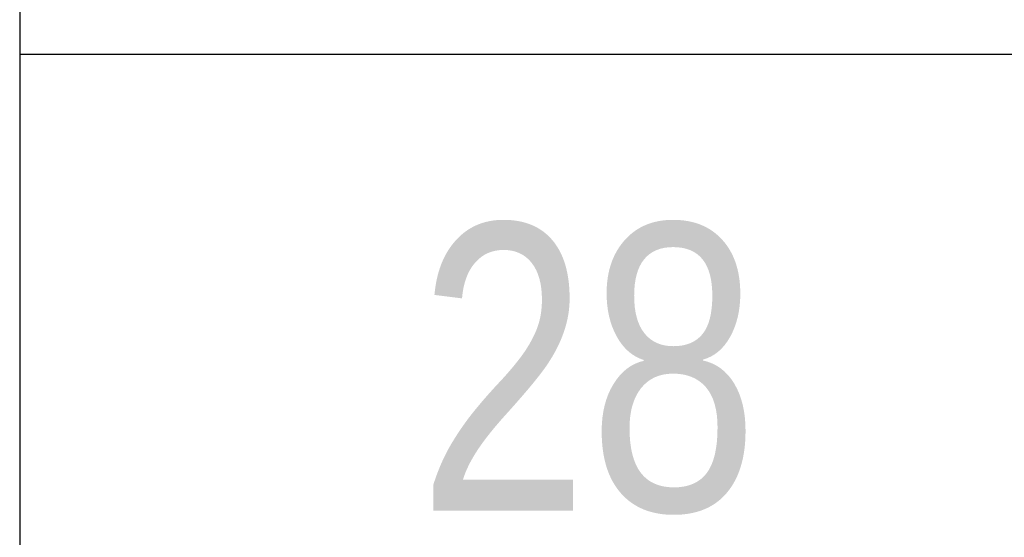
# Model space of a CAD drawing. Header units: inches. Extents: x -1 to 3961, y -1 to 2730.
# Tile 19 of 159: x 54 to 136, y 888 to 931. Entities that reach past the tile are written whole.
import ezdxf

# ---------------------------------------------------------------- set-up
doc = ezdxf.new("R2010")
doc.units = ezdxf.units.IN
doc.header["$LTSCALE"] = 20
doc.header["$MEASUREMENT"] = 0
doc.styles.add('ROMANS', font='ROMANS', dxfattribs={"width": 0.8})

# ---------------------------------------------------------------- blocks, each defined once
blk = doc.blocks.new('*T85')
at = {"color": 0, "linetype": 'ByBlock', "lineweight": -2, "transparency": 16777216}
for p, q in [((0, 0), (1174.768, 0)), ((0, 0), (0, -2013.182)), ((94.241, 0), (94.241, -2013.182)), ((179.741, 0), (179.741, -2013.182)), ((265.241, 0), (265.241, -2013.182)), ((350.741, 0), (350.741, -2013.182)), ((437.202, 0), (437.202, -2013.182)), ((521.741, 0), (521.741, -2013.182)), ((632.274, 0), (632.274, -2013.182)), ((716.813, 0), (716.813, -2013.182)), ((801.351, 0), (801.351, -2013.182)), ((885.89, 0), (885.89, -2013.182)), ((994.726, 0), (994.726, -2013.182)), ((1174.768, 0), (1174.768, -2013.182)), ((0, -80), (1174.768, -80)), ((0, -132.182), (1174.768, -132.182)), ((0, -184.568), (1174.768, -184.568)), ((0, -236.818), (1174.768, -236.818)), ((0, -289.068), (1174.768, -289.068)), ((0, -341.318), (1174.768, -341.318)), ((0, -393.5), (1174.768, -393.5)), ((0, -445.75), (1174.768, -445.75)), ((0, -498), (1174.768, -498)), ((0, -550.25), (1174.768, -550.25)), ((0, -602.5), (1174.768, -602.5)), ((0, -654.75), (1174.768, -654.75)), ((0, -706.932), (1174.768, -706.932)), ((0, -759.182), (1174.768, -759.182)), ((0, -811.432), (1174.768, -811.432)), ((0, -863.682), (1174.768, -863.682)), ((0, -915.932), (1174.768, -915.932)), ((0, -968.182), (1174.768, -968.182)), ((0, -1020.432), (1174.768, -1020.432)), ((0, -1072.682), (1174.768, -1072.682)), ((0, -1124.932), (1174.768, -1124.932)), ((0, -1177.182), (1174.768, -1177.182)), ((0, -1229.432), (1174.768, -1229.432)), ((0, -1281.682), (1174.768, -1281.682)), ((0, -1333.932), (1174.768, -1333.932)), ((0, -1386.182), (1174.768, -1386.182)), ((0, -1438.432), (1174.768, -1438.432)), ((0, -1490.682), (1174.768, -1490.682)), ((0, -1542.932), (1174.768, -1542.932)), ((0, -1595.182), (1174.768, -1595.182)), ((0, -1647.432), (1174.768, -1647.432)), ((0, -1699.682), (1174.768, -1699.682)), ((0, -1751.932), (1174.768, -1751.932)), ((0, -1804.182), (1174.768, -1804.182)), ((0, -1856.432), (1174.768, -1856.432)), ((0, -1908.682), (1174.768, -1908.682)), ((0, -1960.932), (1174.768, -1960.932)), ((0, -2013.182), (1174.768, -2013.182))]:
    blk.add_line(p, q, dxfattribs=at)
at = {"color": 0, "transparency": 16777216, "char_height": 23.7481, "attachment_point": 5, "style": 'ROMANS'}
for s, insert, width in [('{\\fRoman|b0|i0|c0|p0;\\C6;Weight Kg}', (1084.747, -40), 159.52338), ('{\\fRoman|b0|i0|c0|p0;\\C6;X2}', (393.972, -40), 65.94307), ('{\\fRoman|b0|i0|c0|p0;\\C6;X3}', (479.472, -40), 64.02021), ('{\\fRoman|b0|i0|c0|p0;\\C6;Y2}', (759.082, -40), 64.02021), ('{\\fRoman|b0|i0|c0|p0;\\C6;Y3}', (843.62, -40), 64.02021), ('{\\fRoman|b0|i0|c0|p0;\\C6;Item }', (47.12, -40), 73.72246), ('{\\fRoman|b0|i0|c0|p0;\\C6;X}', (136.991, -40), 64.98164), ('{\\fRoman|b0|i0|c0|p0;\\C6;Y}', (222.491, -40), 64.98164), ('{\\fRoman|b0|i0|c0|p0;\\C6;X1}', (307.991, -40), 64.98164), ('{\\fRoman|b0|i0|c0|p0;\\C6;X4}', (577.007, -40), 90.01487), ('{\\fRoman|b0|i0|c0|p0;\\C6;Y1}', (674.543, -40), 64.02021), ('{\\fRoman|b0|i0|c0|p0;\\C6;Y4}', (940.308, -40), 88.31838), ('{\\fRoman|b0|i0|c0|p0;\\C6;256', (136.991, -106.091), 64.98164), ('{\\fRoman|b0|i0|c0|p0;\\C6;256', (222.491, -106.091), 64.98164), ('{\\fRoman|b0|i0|c0|p0;\\C6;0', (307.991, -106.091), 64.98164), ('{\\fRoman|b0|i0|c0|p0;\\C6;107', (393.972, -106.091), 65.94307), ('{\\fRoman|b0|i0|c0|p0;\\C6;276}', (479.472, -106.091), 64.02021), ('{\\fRoman|b0|i0|c0|p0;\\C6;21.2', (577.007, -106.091), 90.01487), ('{\\fRoman|b0|i0|c0|p0;\\C6;0', (674.543, -106.091), 64.02021), ('{\\fRoman|b0|i0|c0|p0;\\C6;107', (759.082, -106.091), 64.02021), ('{\\fRoman|b0|i0|c0|p0;\\C6;269}', (843.62, -106.091), 64.02021), ('{\\fRoman|b0|i0|c0|p0;\\C6;21.2', (940.308, -106.091), 88.31838), ('{\\fRoman|b0|i0|c0|p0;\\C6;14.9', (1084.747, -106.091), 159.52338), ('{\\fRoman|b0|i0|c0|p0;\\C6;1', (47.12, -106.091), 73.72246), ('{\\fRoman|b0|i0|c0|p0;\\C6;2', (47.12, -158.375), 73.72246), ('{\\fRoman|b0|i0|c0|p0;\\C6;307}', (136.991, -158.375), 64.98164), ('{\\fRoman|b0|i0|c0|p0;\\C6;21.2', (577.007, -158.375), 90.01487), ('{\\fRoman|b0|i0|c0|p0;\\C6;50}', (674.543, -158.375), 64.02021), ('{\\fRoman|b0|i0|c0|p0;\\C6;157}', (759.082, -158.375), 64.02021), ('{\\fRoman|b0|i0|c0|p0;\\C6;319}', (843.62, -158.375), 64.02021), ('{\\fRoman|b0|i0|c0|p0;\\C6;21.2', (940.308, -158.375), 88.31838), ('{\\fRoman|b0|i0|c0|p0;\\C6;16.1', (1084.747, -158.375), 159.52338), ('{\\fRoman|b0|i0|c0|p0;\\C6;3', (47.12, -210.693), 73.72246), ('{\\fRoman|b0|i0|c0|p0;\\C6;357}', (136.991, -210.693), 64.98164), ('{\\fRoman|b0|i0|c0|p0;\\C6;21.2', (577.007, -210.693), 90.01487), ('{\\fRoman|b0|i0|c0|p0;\\C6;100}', (674.543, -210.693), 64.02021), ('{\\fRoman|b0|i0|c0|p0;\\C6;207}', (759.082, -210.693), 64.02021), ('{\\fRoman|b0|i0|c0|p0;\\C6;369}', (843.62, -210.693), 64.02021), ('{\\fRoman|b0|i0|c0|p0;\\C6;21.2', (940.308, -210.693), 88.31838), ('{\\fRoman|b0|i0|c0|p0;\\C6;17.2', (1084.747, -210.693), 159.52338), ('{\\fRoman|b0|i0|c0|p0;\\C6;4', (47.12, -262.943), 73.72246), ('{\\fRoman|b0|i0|c0|p0;\\C6;407}', (136.991, -262.943), 64.98164), ('{\\fRoman|b0|i0|c0|p0;\\C6;21.2', (577.007, -262.943), 90.01487), ('{\\fRoman|b0|i0|c0|p0;\\C6;150}', (674.543, -262.943), 64.02021), ('{\\fRoman|b0|i0|c0|p0;\\C6;257}', (759.082, -262.943), 64.02021), ('{\\fRoman|b0|i0|c0|p0;\\C6;419}', (843.62, -262.943), 64.02021), ('{\\fRoman|b0|i0|c0|p0;\\C6;21.2', (940.308, -262.943), 88.31838), ('{\\fRoman|b0|i0|c0|p0;\\C6;18.4', (1084.747, -262.943), 159.52338), ('{\\fRoman|b0|i0|c0|p0;\\C6;5', (47.12, -315.193), 73.72246), ('{\\fRoman|b0|i0|c0|p0;\\C6;457}', (136.991, -315.193), 64.98164), ('{\\fRoman|b0|i0|c0|p0;\\C6;21.2', (577.007, -315.193), 90.01487), ('{\\fRoman|b0|i0|c0|p0;\\C6;200}', (674.543, -315.193), 64.02021), ('{\\fRoman|b0|i0|c0|p0;\\C6;307}', (759.082, -315.193), 64.02021), ('{\\fRoman|b0|i0|c0|p0;\\C6;469}', (843.62, -315.193), 64.02021), ('{\\fRoman|b0|i0|c0|p0;\\C6;21.2', (940.308, -315.193), 88.31838), ('{\\fRoman|b0|i0|c0|p0;\\C6;19.6', (1084.747, -315.193), 159.52338), ('{\\fRoman|b0|i0|c0|p0;\\C6;6', (47.12, -367.409), 73.72246), ('{\\fRoman|b0|i0|c0|p0;\\C6;507}', (136.991, -367.409), 64.98164), ('{\\fRoman|b0|i0|c0|p0;\\C6;21.2', (577.007, -367.409), 90.01487), ('{\\fRoman|b0|i0|c0|p0;\\C6;250}', (674.543, -367.409), 64.02021), ('{\\fRoman|b0|i0|c0|p0;\\C6;357', (759.082, -367.409), 64.02021), ('{\\fRoman|b0|i0|c0|p0;\\C6;519}', (843.62, -367.409), 64.02021), ('{\\fRoman|b0|i0|c0|p0;\\C6;21.2', (940.308, -367.409), 88.31838), ('{\\fRoman|b0|i0|c0|p0;\\C6;20.8', (1084.747, -367.409), 159.52338), ('{\\fRoman|b0|i0|c0|p0;\\C6;Item }', (47.12, -419.625), 73.72246), ('{\\fRoman|b0|i0|c0|p0;\\C6;X}', (136.991, -419.625), 64.98164), ('{\\fRoman|b0|i0|c0|p0;\\C6;Y}', (222.491, -419.625), 64.98164), ('{\\fRoman|b0|i0|c0|p0;\\C6;X1}', (307.991, -419.625), 64.98164), ('{\\fRoman|b0|i0|c0|p0;\\C6;X2}', (393.972, -419.625), 65.94307), ('{\\fRoman|b0|i0|c0|p0;\\C6;X3}', (479.472, -419.625), 64.02021), ('{\\fRoman|b0|i0|c0|p0;\\C6;X4}', (577.007, -419.625), 90.01487), ('{\\fRoman|b0|i0|c0|p0;\\C6;Y1}', (674.543, -419.625), 64.02021), ('{\\fRoman|b0|i0|c0|p0;\\C6;Y2}', (759.082, -419.625), 64.02021), ('{\\fRoman|b0|i0|c0|p0;\\C6;Y3}', (843.62, -419.625), 64.02021), ('{\\fRoman|b0|i0|c0|p0;\\C6;Y4}', (940.308, -419.625), 88.31838), ('{\\fRoman|b0|i0|c0|p0;\\C6;7', (47.12, -471.875), 73.72246), ('{\\fRoman|b0|i0|c0|p0;\\C6;256', (136.991, -471.875), 64.98164), ('{\\fRoman|b0|i0|c0|p0;\\C6;256', (222.491, -471.875), 64.98164), ('{\\fRoman|b0|i0|c0|p0;\\C6;0', (307.991, -471.875), 64.98164), ('{\\fRoman|b0|i0|c0|p0;\\C6;107', (393.972, -471.875), 65.94307), ('{\\fRoman|b0|i0|c0|p0;\\C6;324}', (479.472, -471.875), 64.02021), ('{\\fRoman|b0|i0|c0|p0;\\C6;-21.2', (577.007, -471.875), 90.01487), ('{\\fRoman|b0|i0|c0|p0;\\C6;0', (674.543, -471.875), 64.02021), ('{\\fRoman|b0|i0|c0|p0;\\C6;107', (759.082, -471.875), 64.02021), ('{\\fRoman|b0|i0|c0|p0;\\C6;317}', (843.62, -471.875), 64.02021), ('{\\fRoman|b0|i0|c0|p0;\\C6;-21.2', (940.308, -471.875), 88.31838), ('{\\fRoman|b0|i0|c0|p0;\\C6;15.4', (1084.747, -471.875), 159.52338), ('{\\fRoman|b0|i0|c0|p0;\\C6;8', (47.12, -524.125), 73.72246), ('{\\fRoman|b0|i0|c0|p0;\\C6;306}', (136.991, -524.125), 64.98164), ('{\\fRoman|b0|i0|c0|p0;\\C6;306}', (222.491, -524.125), 64.98164), ('{\\fRoman|b0|i0|c0|p0;\\C6;50}', (307.991, -524.125), 64.98164), ('{\\fRoman|b0|i0|c0|p0;\\C6;157}', (393.972, -524.125), 65.94307), ('{\\fRoman|b0|i0|c0|p0;\\C6;374}', (479.472, -524.125), 64.02021), ('{\\fRoman|b0|i0|c0|p0;\\C6;-21.2', (577.007, -524.125), 90.01487), ('{\\fRoman|b0|i0|c0|p0;\\C6;50}', (674.543, -524.125), 64.02021), ('{\\fRoman|b0|i0|c0|p0;\\C6;157}', (759.082, -524.125), 64.02021), ('{\\fRoman|b0|i0|c0|p0;\\C6;367}', (843.62, -524.125), 64.02021), ('{\\fRoman|b0|i0|c0|p0;\\C6;-21.2', (940.308, -524.125), 88.31838), ('{\\fRoman|b0|i0|c0|p0;\\C6;16.6', (1084.747, -524.125), 159.52338), ('{\\fRoman|b0|i0|c0|p0;\\C6;9', (47.12, -576.375), 73.72246), ('{\\fRoman|b0|i0|c0|p0;\\C6;356}', (136.991, -576.375), 64.98164), ('{\\fRoman|b0|i0|c0|p0;\\C6;356}', (222.491, -576.375), 64.98164), ('{\\fRoman|b0|i0|c0|p0;\\C6;100}', (307.991, -576.375), 64.98164), ('{\\fRoman|b0|i0|c0|p0;\\C6;207}', (393.972, -576.375), 65.94307), ('{\\fRoman|b0|i0|c0|p0;\\C6;424}', (479.472, -576.375), 64.02021), ('{\\fRoman|b0|i0|c0|p0;\\C6;-21.2', (577.007, -576.375), 90.01487), ('{\\fRoman|b0|i0|c0|p0;\\C6;100}', (674.543, -576.375), 64.02021), ('{\\fRoman|b0|i0|c0|p0;\\C6;207}', (759.082, -576.375), 64.02021), ('{\\fRoman|b0|i0|c0|p0;\\C6;417}', (843.62, -576.375), 64.02021), ('{\\fRoman|b0|i0|c0|p0;\\C6;-21.2', (940.308, -576.375), 88.31838), ('{\\fRoman|b0|i0|c0|p0;\\C6;17.8', (1084.747, -576.375), 159.52338), ('{\\fRoman|b0|i0|c0|p0;\\C6;10', (47.12, -628.625), 73.72246), ('{\\fRoman|b0|i0|c0|p0;\\C6;406}', (136.991, -628.625), 64.98164), ('{\\fRoman|b0|i0|c0|p0;\\C6;406}', (222.491, -628.625), 64.98164), ('{\\fRoman|b0|i0|c0|p0;\\C6;150}', (307.991, -628.625), 64.98164), ('{\\fRoman|b0|i0|c0|p0;\\C6;257}', (393.972, -628.625), 65.94307), ('{\\fRoman|b0|i0|c0|p0;\\C6;474}', (479.472, -628.625), 64.02021), ('{\\fRoman|b0|i0|c0|p0;\\C6;-21.2', (577.007, -628.625), 90.01487), ('{\\fRoman|b0|i0|c0|p0;\\C6;150}', (674.543, -628.625), 64.02021), ('{\\fRoman|b0|i0|c0|p0;\\C6;257}', (759.082, -628.625), 64.02021), ('{\\fRoman|b0|i0|c0|p0;\\C6;467}', (843.62, -628.625), 64.02021), ('{\\fRoman|b0|i0|c0|p0;\\C6;-21.2', (940.308, -628.625), 88.31838), ('{\\fRoman|b0|i0|c0|p0;\\C6;19.0', (1084.747, -628.625), 159.52338), ('{\\fRoman|b0|i0|c0|p0;\\C6;11', (47.12, -680.841), 73.72246), ('{\\fRoman|b0|i0|c0|p0;\\C6;456}', (136.991, -680.841), 64.98164), ('{\\fRoman|b0|i0|c0|p0;\\C6;456}', (222.491, -680.841), 64.98164), ('{\\fRoman|b0|i0|c0|p0;\\C6;200}', (307.991, -680.841), 64.98164), ('{\\fRoman|b0|i0|c0|p0;\\C6;307}', (393.972, -680.841), 65.94307), ('{\\fRoman|b0|i0|c0|p0;\\C6;524}', (479.472, -680.841), 64.02021), ('{\\fRoman|b0|i0|c0|p0;\\C6;-21.2', (577.007, -680.841), 90.01487), ('{\\fRoman|b0|i0|c0|p0;\\C6;200}', (674.543, -680.841), 64.02021), ('{\\fRoman|b0|i0|c0|p0;\\C6;307}', (759.082, -680.841), 64.02021), ('{\\fRoman|b0|i0|c0|p0;\\C6;517}', (843.62, -680.841), 64.02021), ('{\\fRoman|b0|i0|c0|p0;\\C6;-21.2', (940.308, -680.841), 88.31838), ('{\\fRoman|b0|i0|c0|p0;\\C6;20.2', (1084.747, -680.841), 159.52338), ('{\\fRoman|b0|i0|c0|p0;\\C6;12', (47.12, -733.057), 73.72246), ('{\\fRoman|b0|i0|c0|p0;\\C6;506}', (136.991, -733.057), 64.98164), ('{\\fRoman|b0|i0|c0|p0;\\C6;506}', (222.491, -733.057), 64.98164), ('{\\fRoman|b0|i0|c0|p0;\\C6;250}', (307.991, -733.057), 64.98164), ('{\\fRoman|b0|i0|c0|p0;\\C6;357}', (393.972, -733.057), 65.94307), ('{\\fRoman|b0|i0|c0|p0;\\C6;574}', (479.472, -733.057), 64.02021), ('{\\fRoman|b0|i0|c0|p0;\\C6;-21.2', (577.007, -733.057), 90.01487), ('{\\fRoman|b0|i0|c0|p0;\\C6;250}', (674.543, -733.057), 64.02021), ('{\\fRoman|b0|i0|c0|p0;\\C6;357}', (759.082, -733.057), 64.02021), ('{\\fRoman|b0|i0|c0|p0;\\C6;567}', (843.62, -733.057), 64.02021), ('{\\fRoman|b0|i0|c0|p0;\\C6;-21.2', (940.308, -733.057), 88.31838), ('{\\fRoman|b0|i0|c0|p0;\\C6;21.3', (1084.747, -733.057), 159.52338), ('{\\fRoman|b0|i0|c0|p0;\\C6;Item }', (47.12, -785.307), 73.72246), ('{\\fRoman|b0|i0|c0|p0;\\C6;X}', (136.991, -785.307), 64.98164), ('{\\fRoman|b0|i0|c0|p0;\\C6;Y}', (222.491, -785.307), 64.98164), ('{\\fRoman|b0|i0|c0|p0;\\C6;X1}', (307.991, -785.307), 64.98164), ('{\\fRoman|b0|i0|c0|p0;\\C6;X2}', (393.972, -785.307), 65.94307), ('{\\fRoman|b0|i0|c0|p0;\\C6;X3}', (479.472, -785.307), 64.02021), ('{\\fRoman|b0|i0|c0|p0;\\C6;X4}', (577.007, -785.307), 90.01487), ('{\\fRoman|b0|i0|c0|p0;\\C6;Y1}', (674.543, -785.307), 64.02021), ('{\\fRoman|b0|i0|c0|p0;\\C6;Y2}', (759.082, -785.307), 64.02021), ('{\\fRoman|b0|i0|c0|p0;\\C6;Y3}', (843.62, -785.307), 64.02021), ('{\\fRoman|b0|i0|c0|p0;\\C6;Y4}', (940.308, -785.307), 88.31838), ('{\\fRoman|b0|i0|c0|p0;\\C6;13', (47.12, -837.557), 73.72246), ('{\\fRoman|b0|i0|c0|p0;\\C6;306', (136.991, -837.557), 64.98164), ('{\\fRoman|b0|i0|c0|p0;\\C6;256', (222.491, -837.557), 64.98164), ('{\\fRoman|b0|i0|c0|p0;\\C6;50', (307.991, -837.557), 64.98164), ('{\\fRoman|b0|i0|c0|p0;\\C6;326}', (479.472, -837.557), 64.02021), ('{\\fRoman|b0|i0|c0|p0;\\C6;21.2', (577.007, -837.557), 90.01487), ('{\\fRoman|b0|i0|c0|p0;\\C6;0', (674.543, -837.557), 64.02021), ('{\\fRoman|b0|i0|c0|p0;\\C6;107', (759.082, -837.557), 64.02021), ('{\\fRoman|b0|i0|c0|p0;\\C6;269}', (843.62, -837.557), 64.02021), ('{\\fRoman|b0|i0|c0|p0;\\C6;21.2', (940.308, -837.557), 88.31838), ('{\\fRoman|b0|i0|c0|p0;\\C6;157', (393.972, -837.557), 65.94307), ('{\\fRoman|b0|i0|c0|p0;\\C6;15.5', (1084.747, -837.557), 159.52338), ('{\\fRoman|b0|i0|c0|p0;\\C6;356}', (136.991, -889.807), 64.98164), ('{\\fRoman|b0|i0|c0|p0;\\C6;256', (222.491, -889.807), 64.98164), ('{\\fRoman|b0|i0|c0|p0;\\C6;100}', (307.991, -889.807), 64.98164), ('{\\fRoman|b0|i0|c0|p0;\\C6;207}', (393.972, -889.807), 65.94307), ('{\\fRoman|b0|i0|c0|p0;\\C6;376}', (479.472, -889.807), 64.02021), ('{\\fRoman|b0|i0|c0|p0;\\C6;21.2', (577.007, -889.807), 90.01487), ('{\\fRoman|b0|i0|c0|p0;\\C6;0', (674.543, -889.807), 64.02021), ('{\\fRoman|b0|i0|c0|p0;\\C6;107', (759.082, -889.807), 64.02021), ('{\\fRoman|b0|i0|c0|p0;\\C6;269}', (843.62, -889.807), 64.02021), ('{\\fRoman|b0|i0|c0|p0;\\C6;21.2', (940.308, -889.807), 88.31838), ('{\\fRoman|b0|i0|c0|p0;\\C6;16.1', (1084.747, -889.807), 159.52338), ('{\\fRoman|b0|i0|c0|p0;\\C6;14', (47.12, -889.807), 73.72246), ('{\\fRoman|b0|i0|c0|p0;\\C6;406}', (136.991, -942.057), 64.98164), ('{\\fRoman|b0|i0|c0|p0;\\C6;256', (222.491, -942.057), 64.98164), ('{\\fRoman|b0|i0|c0|p0;\\C6;150}', (307.991, -942.057), 64.98164), ('{\\fRoman|b0|i0|c0|p0;\\C6;257}', (393.972, -942.057), 65.94307), ('{\\fRoman|b0|i0|c0|p0;\\C6;426}', (479.472, -942.057), 64.02021), ('{\\fRoman|b0|i0|c0|p0;\\C6;21.2', (577.007, -942.057), 90.01487), ('{\\fRoman|b0|i0|c0|p0;\\C6;0', (674.543, -942.057), 64.02021), ('{\\fRoman|b0|i0|c0|p0;\\C6;107', (759.082, -942.057), 64.02021), ('{\\fRoman|b0|i0|c0|p0;\\C6;269}', (843.62, -942.057), 64.02021), ('{\\fRoman|b0|i0|c0|p0;\\C6;21.2', (940.308, -942.057), 88.31838), ('{\\fRoman|b0|i0|c0|p0;\\C6;16.6', (1084.747, -942.057), 159.52338), ('{\\fRoman|b0|i0|c0|p0;\\C6;15', (47.12, -942.057), 73.72246), ('{\\fRoman|b0|i0|c0|p0;\\C6;16', (47.12, -994.307), 73.72246), ('{\\fRoman|b0|i0|c0|p0;\\C6;456}', (136.991, -994.307), 64.98164), ('{\\fRoman|b0|i0|c0|p0;\\C6;256', (222.491, -994.307), 64.98164), ('{\\fRoman|b0|i0|c0|p0;\\C6;200}', (307.991, -994.307), 64.98164), ('{\\fRoman|b0|i0|c0|p0;\\C6;307}', (393.972, -994.307), 65.94307), ('{\\fRoman|b0|i0|c0|p0;\\C6;476}', (479.472, -994.307), 64.02021), ('{\\fRoman|b0|i0|c0|p0;\\C6;21.2', (577.007, -994.307), 90.01487), ('{\\fRoman|b0|i0|c0|p0;\\C6;0', (674.543, -994.307), 64.02021), ('{\\fRoman|b0|i0|c0|p0;\\C6;107', (759.082, -994.307), 64.02021), ('{\\fRoman|b0|i0|c0|p0;\\C6;269}', (843.62, -994.307), 64.02021), ('{\\fRoman|b0|i0|c0|p0;\\C6;21.2', (940.308, -994.307), 88.31838), ('{\\fRoman|b0|i0|c0|p0;\\C6;17.2', (1084.747, -994.307), 159.52338), ('{\\fRoman|b0|i0|c0|p0;\\C6;506}', (136.991, -1046.557), 64.98164), ('{\\fRoman|b0|i0|c0|p0;\\C6;256', (222.491, -1046.557), 64.98164), ('{\\fRoman|b0|i0|c0|p0;\\C6;250}', (307.991, -1046.557), 64.98164), ('{\\fRoman|b0|i0|c0|p0;\\C6;357}', (393.972, -1046.557), 65.94307), ('{\\fRoman|b0|i0|c0|p0;\\C6;526}', (479.472, -1046.557), 64.02021), ('{\\fRoman|b0|i0|c0|p0;\\C6;21.2', (577.007, -1046.557), 90.01487), ('{\\fRoman|b0|i0|c0|p0;\\C6;0', (674.543, -1046.557), 64.02021), ('{\\fRoman|b0|i0|c0|p0;\\C6;107', (759.082, -1046.557), 64.02021), ('{\\fRoman|b0|i0|c0|p0;\\C6;269}', (843.62, -1046.557), 64.02021), ('{\\fRoman|b0|i0|c0|p0;\\C6;21.2', (940.308, -1046.557), 88.31838), ('{\\fRoman|b0|i0|c0|p0;\\C6;17.8', (1084.747, -1046.557), 159.52338), ('{\\fRoman|b0|i0|c0|p0;\\C6;17', (47.12, -1046.557), 73.72246), ('{\\fRoman|b0|i0|c0|p0;\\C6;X2}', (393.972, -1098.807), 65.94307), ('{\\fRoman|b0|i0|c0|p0;\\C6;X3}', (479.472, -1098.807), 64.02021), ('{\\fRoman|b0|i0|c0|p0;\\C6;Y2}', (759.082, -1098.807), 64.02021), ('{\\fRoman|b0|i0|c0|p0;\\C6;Y3}', (843.62, -1098.807), 64.02021), ('{\\fRoman|b0|i0|c0|p0;\\C6;Item }', (47.12, -1098.807), 73.72246), ('{\\fRoman|b0|i0|c0|p0;\\C6;X}', (136.991, -1098.807), 64.98164), ('{\\fRoman|b0|i0|c0|p0;\\C6;Y}', (222.491, -1098.807), 64.98164), ('{\\fRoman|b0|i0|c0|p0;\\C6;X1}', (307.991, -1098.807), 64.98164), ('{\\fRoman|b0|i0|c0|p0;\\C6;X4}', (577.007, -1098.807), 90.01487), ('{\\fRoman|b0|i0|c0|p0;\\C6;Y1}', (674.543, -1098.807), 64.02021), ('{\\fRoman|b0|i0|c0|p0;\\C6;Y4}', (940.308, -1098.807), 88.31838), ('{\\fRoman|b0|i0|c0|p0;\\C6;18', (47.12, -1151.057), 73.72246), ('{\\fRoman|b0|i0|c0|p0;\\C6;306', (136.991, -1151.057), 64.98164), ('{\\fRoman|b0|i0|c0|p0;\\C6;256', (222.491, -1151.057), 64.98164), ('{\\fRoman|b0|i0|c0|p0;\\C6;50', (307.991, -1151.057), 64.98164), ('{\\fRoman|b0|i0|c0|p0;\\C6;374}', (479.472, -1151.057), 64.02021), ('{\\fRoman|b0|i0|c0|p0;\\C6;-21.2', (577.007, -1151.057), 90.01487), ('{\\fRoman|b0|i0|c0|p0;\\C6;0', (674.543, -1151.057), 64.02021), ('{\\fRoman|b0|i0|c0|p0;\\C6;107', (759.082, -1151.057), 64.02021), ('{\\fRoman|b0|i0|c0|p0;\\C6;317}', (843.62, -1151.057), 64.02021), ('{\\fRoman|b0|i0|c0|p0;\\C6;-21.2', (940.308, -1151.057), 88.31838), ('{\\fRoman|b0|i0|c0|p0;\\C6;16.0', (1084.747, -1151.057), 159.52338), ('{\\fRoman|b0|i0|c0|p0;\\C6;157', (393.972, -1151.057), 65.94307), ('{\\fRoman|b0|i0|c0|p0;\\C6;19', (47.12, -1203.307), 73.72246), ('{\\fRoman|b0|i0|c0|p0;\\C6;356}', (136.991, -1203.307), 64.98164), ('{\\fRoman|b0|i0|c0|p0;\\C6;256', (222.491, -1203.307), 64.98164), ('{\\fRoman|b0|i0|c0|p0;\\C6;100}', (307.991, -1203.307), 64.98164), ('{\\fRoman|b0|i0|c0|p0;\\C6;207}', (393.972, -1203.307), 65.94307), ('{\\fRoman|b0|i0|c0|p0;\\C6;424}', (479.472, -1203.307), 64.02021), ('{\\fRoman|b0|i0|c0|p0;\\C6;-21.2', (577.007, -1203.307), 90.01487), ('{\\fRoman|b0|i0|c0|p0;\\C6;0', (674.543, -1203.307), 64.02021), ('{\\fRoman|b0|i0|c0|p0;\\C6;107', (759.082, -1203.307), 64.02021), ('{\\fRoman|b0|i0|c0|p0;\\C6;317}', (843.62, -1203.307), 64.02021), ('{\\fRoman|b0|i0|c0|p0;\\C6;-21.2', (940.308, -1203.307), 88.31838), ('{\\fRoman|b0|i0|c0|p0;\\C6;16.6', (1084.747, -1203.307), 159.52338), ('{\\fRoman|b0|i0|c0|p0;\\C6;20', (47.12, -1255.557), 73.72246), ('{\\fRoman|b0|i0|c0|p0;\\C6;406}', (136.991, -1255.557), 64.98164), ('{\\fRoman|b0|i0|c0|p0;\\C6;256', (222.491, -1255.557), 64.98164), ('{\\fRoman|b0|i0|c0|p0;\\C6;150}', (307.991, -1255.557), 64.98164), ('{\\fRoman|b0|i0|c0|p0;\\C6;257}', (393.972, -1255.557), 65.94307), ('{\\fRoman|b0|i0|c0|p0;\\C6;-21.2', (577.007, -1255.557), 90.01487), ('{\\fRoman|b0|i0|c0|p0;\\C6;0', (674.543, -1255.557), 64.02021), ('{\\fRoman|b0|i0|c0|p0;\\C6;107', (759.082, -1255.557), 64.02021), ('{\\fRoman|b0|i0|c0|p0;\\C6;317}', (843.62, -1255.557), 64.02021), ('{\\fRoman|b0|i0|c0|p0;\\C6;-21.2', (940.308, -1255.557), 88.31838), ('{\\fRoman|b0|i0|c0|p0;\\C6;17.2', (1084.747, -1255.557), 159.52338), ('{\\fRoman|b0|i0|c0|p0;\\C6;474}', (479.472, -1255.557), 64.02021), ('{\\fRoman|b0|i0|c0|p0;\\C6;21', (47.12, -1307.807), 73.72246), ('{\\fRoman|b0|i0|c0|p0;\\C6;456}', (136.991, -1307.807), 64.98164), ('{\\fRoman|b0|i0|c0|p0;\\C6;256', (222.491, -1307.807), 64.98164), ('{\\fRoman|b0|i0|c0|p0;\\C6;200}', (307.991, -1307.807), 64.98164), ('{\\fRoman|b0|i0|c0|p0;\\C6;307}', (393.972, -1307.807), 65.94307), ('{\\fRoman|b0|i0|c0|p0;\\C6;524}', (479.472, -1307.807), 64.02021), ('{\\fRoman|b0|i0|c0|p0;\\C6;-21.2', (577.007, -1307.807), 90.01487), ('{\\fRoman|b0|i0|c0|p0;\\C6;0', (674.543, -1307.807), 64.02021), ('{\\fRoman|b0|i0|c0|p0;\\C6;107', (759.082, -1307.807), 64.02021), ('{\\fRoman|b0|i0|c0|p0;\\C6;317}', (843.62, -1307.807), 64.02021), ('{\\fRoman|b0|i0|c0|p0;\\C6;-21.2', (940.308, -1307.807), 88.31838), ('{\\fRoman|b0|i0|c0|p0;\\C6;17.8', (1084.747, -1307.807), 159.52338), ('{\\fRoman|b0|i0|c0|p0;\\C6;22', (47.12, -1360.057), 73.72246), ('{\\fRoman|b0|i0|c0|p0;\\C6;506}', (136.991, -1360.057), 64.98164), ('{\\fRoman|b0|i0|c0|p0;\\C6;256', (222.491, -1360.057), 64.98164), ('{\\fRoman|b0|i0|c0|p0;\\C6;250}', (307.991, -1360.057), 64.98164), ('{\\fRoman|b0|i0|c0|p0;\\C6;357}', (393.972, -1360.057), 65.94307), ('{\\fRoman|b0|i0|c0|p0;\\C6;-21.2', (577.007, -1360.057), 90.01487), ('{\\fRoman|b0|i0|c0|p0;\\C6;0', (674.543, -1360.057), 64.02021), ('{\\fRoman|b0|i0|c0|p0;\\C6;107', (759.082, -1360.057), 64.02021), ('{\\fRoman|b0|i0|c0|p0;\\C6;317}', (843.62, -1360.057), 64.02021), ('{\\fRoman|b0|i0|c0|p0;\\C6;-21.2', (940.308, -1360.057), 88.31838), ('{\\fRoman|b0|i0|c0|p0;\\C6;574}', (479.472, -1360.057), 64.02021), ('{\\fRoman|b0|i0|c0|p0;\\C6;18.4', (1084.747, -1360.057), 159.52338), ('{\\fRoman|b0|i0|c0|p0;\\C6;X2}', (393.972, -1412.307), 65.94307), ('{\\fRoman|b0|i0|c0|p0;\\C6;X3}', (479.472, -1412.307), 64.02021), ('{\\fRoman|b0|i0|c0|p0;\\C6;Y2}', (759.082, -1412.307), 64.02021), ('{\\fRoman|b0|i0|c0|p0;\\C6;Y3}', (843.62, -1412.307), 64.02021), ('{\\fRoman|b0|i0|c0|p0;\\C6;Item }', (47.12, -1412.307), 73.72246), ('{\\fRoman|b0|i0|c0|p0;\\C6;X}', (136.991, -1412.307), 64.98164), ('{\\fRoman|b0|i0|c0|p0;\\C6;Y}', (222.491, -1412.307), 64.98164), ('{\\fRoman|b0|i0|c0|p0;\\C6;X1}', (307.991, -1412.307), 64.98164), ('{\\fRoman|b0|i0|c0|p0;\\C6;X4}', (577.007, -1412.307), 90.01487), ('{\\fRoman|b0|i0|c0|p0;\\C6;Y1}', (674.543, -1412.307), 64.02021), ('{\\fRoman|b0|i0|c0|p0;\\C6;Y4}', (940.308, -1412.307), 88.31838), ('{\\fRoman|b0|i0|c0|p0;\\C6;23', (47.12, -1464.557), 73.72246), ('{\\fRoman|b0|i0|c0|p0;\\C6;256', (136.991, -1464.557), 64.98164), ('{\\fRoman|b0|i0|c0|p0;\\C6;306', (222.491, -1464.557), 64.98164), ('{\\fRoman|b0|i0|c0|p0;\\C6;0', (307.991, -1464.557), 64.98164), ('{\\fRoman|b0|i0|c0|p0;\\C6;107', (393.972, -1464.557), 65.94307), ('{\\fRoman|b0|i0|c0|p0;\\C6;276}', (479.472, -1464.557), 64.02021), ('{\\fRoman|b0|i0|c0|p0;\\C6;21.2', (577.007, -1464.557), 90.01487), ('{\\fRoman|b0|i0|c0|p0;\\C6;50', (674.543, -1464.557), 64.02021), ('{\\fRoman|b0|i0|c0|p0;\\C6;157', (759.082, -1464.557), 64.02021), ('{\\fRoman|b0|i0|c0|p0;\\C6;319}', (843.62, -1464.557), 64.02021), ('{\\fRoman|b0|i0|c0|p0;\\C6;21.2', (940.308, -1464.557), 88.31838), ('{\\fRoman|b0|i0|c0|p0;\\C6;15.5', (1084.747, -1464.557), 159.52338), ('{\\fRoman|b0|i0|c0|p0;\\C6;24', (47.12, -1516.807), 73.72246), ('{\\fRoman|b0|i0|c0|p0;\\C6;256', (136.991, -1516.807), 64.98164), ('{\\fRoman|b0|i0|c0|p0;\\C6;356}', (222.491, -1516.807), 64.98164), ('{\\fRoman|b0|i0|c0|p0;\\C6;0', (307.991, -1516.807), 64.98164), ('{\\fRoman|b0|i0|c0|p0;\\C6;107', (393.972, -1516.807), 65.94307), ('{\\fRoman|b0|i0|c0|p0;\\C6;276}', (479.472, -1516.807), 64.02021), ('{\\fRoman|b0|i0|c0|p0;\\C6;21.2', (577.007, -1516.807), 90.01487), ('{\\fRoman|b0|i0|c0|p0;\\C6;100}', (674.543, -1516.807), 64.02021), ('{\\fRoman|b0|i0|c0|p0;\\C6;207}', (759.082, -1516.807), 64.02021), ('{\\fRoman|b0|i0|c0|p0;\\C6;369}', (843.62, -1516.807), 64.02021), ('{\\fRoman|b0|i0|c0|p0;\\C6;21.2', (940.308, -1516.807), 88.31838), ('{\\fRoman|b0|i0|c0|p0;\\C6;16.1', (1084.747, -1516.807), 159.52338), ('{\\fRoman|b0|i0|c0|p0;\\C6;25', (47.12, -1569.057), 73.72246), ('{\\fRoman|b0|i0|c0|p0;\\C6;256', (136.991, -1569.057), 64.98164), ('{\\fRoman|b0|i0|c0|p0;\\C6;406}', (222.491, -1569.057), 64.98164), ('{\\fRoman|b0|i0|c0|p0;\\C6;0', (307.991, -1569.057), 64.98164), ('{\\fRoman|b0|i0|c0|p0;\\C6;107', (393.972, -1569.057), 65.94307), ('{\\fRoman|b0|i0|c0|p0;\\C6;276}', (479.472, -1569.057), 64.02021), ('{\\fRoman|b0|i0|c0|p0;\\C6;21.2', (577.007, -1569.057), 90.01487), ('{\\fRoman|b0|i0|c0|p0;\\C6;150}', (674.543, -1569.057), 64.02021), ('{\\fRoman|b0|i0|c0|p0;\\C6;257}', (759.082, -1569.057), 64.02021), ('{\\fRoman|b0|i0|c0|p0;\\C6;419}', (843.62, -1569.057), 64.02021), ('{\\fRoman|b0|i0|c0|p0;\\C6;21.2', (940.308, -1569.057), 88.31838), ('{\\fRoman|b0|i0|c0|p0;\\C6;16.6', (1084.747, -1569.057), 159.52338), ('{\\fRoman|b0|i0|c0|p0;\\C6;26', (47.12, -1621.307), 73.72246), ('{\\fRoman|b0|i0|c0|p0;\\C6;256', (136.991, -1621.307), 64.98164), ('{\\fRoman|b0|i0|c0|p0;\\C6;456}', (222.491, -1621.307), 64.98164), ('{\\fRoman|b0|i0|c0|p0;\\C6;0', (307.991, -1621.307), 64.98164), ('{\\fRoman|b0|i0|c0|p0;\\C6;107', (393.972, -1621.307), 65.94307), ('{\\fRoman|b0|i0|c0|p0;\\C6;276}', (479.472, -1621.307), 64.02021), ('{\\fRoman|b0|i0|c0|p0;\\C6;21.2', (577.007, -1621.307), 90.01487), ('{\\fRoman|b0|i0|c0|p0;\\C6;200}', (674.543, -1621.307), 64.02021), ('{\\fRoman|b0|i0|c0|p0;\\C6;307}', (759.082, -1621.307), 64.02021), ('{\\fRoman|b0|i0|c0|p0;\\C6;469}', (843.62, -1621.307), 64.02021), ('{\\fRoman|b0|i0|c0|p0;\\C6;21.2', (940.308, -1621.307), 88.31838), ('{\\fRoman|b0|i0|c0|p0;\\C6;17.2', (1084.747, -1621.307), 159.52338), ('{\\fRoman|b0|i0|c0|p0;\\C6;27', (47.12, -1673.557), 73.72246), ('{\\fRoman|b0|i0|c0|p0;\\C6;256', (136.991, -1673.557), 64.98164), ('{\\fRoman|b0|i0|c0|p0;\\C6;506}', (222.491, -1673.557), 64.98164), ('{\\fRoman|b0|i0|c0|p0;\\C6;0', (307.991, -1673.557), 64.98164), ('{\\fRoman|b0|i0|c0|p0;\\C6;107', (393.972, -1673.557), 65.94307), ('{\\fRoman|b0|i0|c0|p0;\\C6;276}', (479.472, -1673.557), 64.02021), ('{\\fRoman|b0|i0|c0|p0;\\C6;21.2', (577.007, -1673.557), 90.01487), ('{\\fRoman|b0|i0|c0|p0;\\C6;250}', (674.543, -1673.557), 64.02021), ('{\\fRoman|b0|i0|c0|p0;\\C6;357}', (759.082, -1673.557), 64.02021), ('{\\fRoman|b0|i0|c0|p0;\\C6;519}', (843.62, -1673.557), 64.02021), ('{\\fRoman|b0|i0|c0|p0;\\C6;21.2', (940.308, -1673.557), 88.31838), ('{\\fRoman|b0|i0|c0|p0;\\C6;17.8', (1084.747, -1673.557), 159.52338), ('{\\fRoman|b0|i0|c0|p0;\\C6;Item }', (47.12, -1725.807), 73.72246), ('{\\fRoman|b0|i0|c0|p0;\\C6;X}', (136.991, -1725.807), 64.98164), ('{\\fRoman|b0|i0|c0|p0;\\C6;Y}', (222.491, -1725.807), 64.98164), ('{\\fRoman|b0|i0|c0|p0;\\C6;X1}', (307.991, -1725.807), 64.98164), ('{\\fRoman|b0|i0|c0|p0;\\C6;X2}', (393.972, -1725.807), 65.94307), ('{\\fRoman|b0|i0|c0|p0;\\C6;X3}', (479.472, -1725.807), 64.02021), ('{\\fRoman|b0|i0|c0|p0;\\C6;X4}', (577.007, -1725.807), 90.01487), ('{\\fRoman|b0|i0|c0|p0;\\C6;Y1}', (674.543, -1725.807), 64.02021), ('{\\fRoman|b0|i0|c0|p0;\\C6;Y2}', (759.082, -1725.807), 64.02021), ('{\\fRoman|b0|i0|c0|p0;\\C6;Y3}', (843.62, -1725.807), 64.02021), ('{\\fRoman|b0|i0|c0|p0;\\C6;Y4}', (940.308, -1725.807), 88.31838), ('{\\fRoman|b0|i0|c0|p0;\\C6;28', (47.12, -1778.057), 73.72246), ('{\\fRoman|b0|i0|c0|p0;\\C6;256', (136.991, -1778.057), 64.98164), ('{\\fRoman|b0|i0|c0|p0;\\C6;306', (222.491, -1778.057), 64.98164), ('{\\fRoman|b0|i0|c0|p0;\\C6;0', (307.991, -1778.057), 64.98164), ('{\\fRoman|b0|i0|c0|p0;\\C6;107', (393.972, -1778.057), 65.94307), ('{\\fRoman|b0|i0|c0|p0;\\C6;324}', (479.472, -1778.057), 64.02021), ('{\\fRoman|b0|i0|c0|p0;\\C6;-21.2', (577.007, -1778.057), 90.01487), ('{\\fRoman|b0|i0|c0|p0;\\C6;50', (674.543, -1778.057), 64.02021), ('{\\fRoman|b0|i0|c0|p0;\\C6;157', (759.082, -1778.057), 64.02021), ('{\\fRoman|b0|i0|c0|p0;\\C6;367}', (843.62, -1778.057), 64.02021), ('{\\fRoman|b0|i0|c0|p0;\\C6;-21.2', (940.308, -1778.057), 88.31838), ('{\\fRoman|b0|i0|c0|p0;\\C6;16.0', (1084.747, -1778.057), 159.52338), ('{\\fRoman|b0|i0|c0|p0;\\C6;29', (47.12, -1830.307), 73.72246), ('{\\fRoman|b0|i0|c0|p0;\\C6;256', (136.991, -1830.307), 64.98164), ('{\\fRoman|b0|i0|c0|p0;\\C6;356}', (222.491, -1830.307), 64.98164), ('{\\fRoman|b0|i0|c0|p0;\\C6;0', (307.991, -1830.307), 64.98164), ('{\\fRoman|b0|i0|c0|p0;\\C6;107', (393.972, -1830.307), 65.94307), ('{\\fRoman|b0|i0|c0|p0;\\C6;324}', (479.472, -1830.307), 64.02021), ('{\\fRoman|b0|i0|c0|p0;\\C6;-21.2', (577.007, -1830.307), 90.01487), ('{\\fRoman|b0|i0|c0|p0;\\C6;100}', (674.543, -1830.307), 64.02021), ('{\\fRoman|b0|i0|c0|p0;\\C6;207}', (759.082, -1830.307), 64.02021), ('{\\fRoman|b0|i0|c0|p0;\\C6;417}', (843.62, -1830.307), 64.02021), ('{\\fRoman|b0|i0|c0|p0;\\C6;-21.2', (940.308, -1830.307), 88.31838), ('{\\fRoman|b0|i0|c0|p0;\\C6;16.6', (1084.747, -1830.307), 159.52338), ('{\\fRoman|b0|i0|c0|p0;\\C6;30', (47.12, -1882.557), 73.72246), ('{\\fRoman|b0|i0|c0|p0;\\C6;256', (136.991, -1882.557), 64.98164), ('{\\fRoman|b0|i0|c0|p0;\\C6;406}', (222.491, -1882.557), 64.98164), ('{\\fRoman|b0|i0|c0|p0;\\C6;0', (307.991, -1882.557), 64.98164), ('{\\fRoman|b0|i0|c0|p0;\\C6;107', (393.972, -1882.557), 65.94307), ('{\\fRoman|b0|i0|c0|p0;\\C6;324}', (479.472, -1882.557), 64.02021), ('{\\fRoman|b0|i0|c0|p0;\\C6;-21.2', (577.007, -1882.557), 90.01487), ('{\\fRoman|b0|i0|c0|p0;\\C6;150}', (674.543, -1882.557), 64.02021), ('{\\fRoman|b0|i0|c0|p0;\\C6;257}', (759.082, -1882.557), 64.02021), ('{\\fRoman|b0|i0|c0|p0;\\C6;467}', (843.62, -1882.557), 64.02021), ('{\\fRoman|b0|i0|c0|p0;\\C6;-21.2', (940.308, -1882.557), 88.31838), ('{\\fRoman|b0|i0|c0|p0;\\C6;17.2', (1084.747, -1882.557), 159.52338), ('{\\fRoman|b0|i0|c0|p0;\\C6;31', (47.12, -1934.807), 73.72246), ('{\\fRoman|b0|i0|c0|p0;\\C6;256', (136.991, -1934.807), 64.98164), ('{\\fRoman|b0|i0|c0|p0;\\C6;456}', (222.491, -1934.807), 64.98164), ('{\\fRoman|b0|i0|c0|p0;\\C6;0', (307.991, -1934.807), 64.98164), ('{\\fRoman|b0|i0|c0|p0;\\C6;107', (393.972, -1934.807), 65.94307), ('{\\fRoman|b0|i0|c0|p0;\\C6;324}', (479.472, -1934.807), 64.02021), ('{\\fRoman|b0|i0|c0|p0;\\C6;-21.2', (577.007, -1934.807), 90.01487), ('{\\fRoman|b0|i0|c0|p0;\\C6;200}', (674.543, -1934.807), 64.02021), ('{\\fRoman|b0|i0|c0|p0;\\C6;307}', (759.082, -1934.807), 64.02021), ('{\\fRoman|b0|i0|c0|p0;\\C6;517}', (843.62, -1934.807), 64.02021), ('{\\fRoman|b0|i0|c0|p0;\\C6;-21.2', (940.308, -1934.807), 88.31838), ('{\\fRoman|b0|i0|c0|p0;\\C6;17.8', (1084.747, -1934.807), 159.52338), ('{\\fRoman|b0|i0|c0|p0;\\C6;32', (47.12, -1987.057), 73.72246), ('{\\fRoman|b0|i0|c0|p0;\\C6;256', (136.991, -1987.057), 64.98164), ('{\\fRoman|b0|i0|c0|p0;\\C6;506}', (222.491, -1987.057), 64.98164), ('{\\fRoman|b0|i0|c0|p0;\\C6;0', (307.991, -1987.057), 64.98164), ('{\\fRoman|b0|i0|c0|p0;\\C6;107', (393.972, -1987.057), 65.94307), ('{\\fRoman|b0|i0|c0|p0;\\C6;324}', (479.472, -1987.057), 64.02021), ('{\\fRoman|b0|i0|c0|p0;\\C6;-21.2', (577.007, -1987.057), 90.01487), ('{\\fRoman|b0|i0|c0|p0;\\C6;250}', (674.543, -1987.057), 64.02021), ('{\\fRoman|b0|i0|c0|p0;\\C6;357}', (759.082, -1987.057), 64.02021), ('{\\fRoman|b0|i0|c0|p0;\\C6;567}', (843.62, -1987.057), 64.02021), ('{\\fRoman|b0|i0|c0|p0;\\C6;-21.2', (940.308, -1987.057), 88.31838), ('{\\fRoman|b0|i0|c0|p0;\\C6;18.4', (1084.747, -1987.057), 159.52338)]:
    blk.add_mtext(s, dxfattribs=dict(at, insert=insert, width=width))
at = {"color": 2, "transparency": 16777216, "insert": (222.491, -158.375), "char_height": 23.7481, "width": 64.98164, "attachment_point": 5, "style": 'ROMANS'}
blk.add_mtext('{\\fRoman|b0|i0|c0|p0;\\C6;306}', dxfattribs=at)
at = {"color": 6, "transparency": 16777216, "char_height": 23.7481, "attachment_point": 5, "style": 'ROMANS'}
for s, insert, width in [('{\\fRoman|b0|i0|c0|p0;50}', (307.991, -158.375), 64.98164), ('{\\fRoman|b0|i0|c0|p0;157}', (393.972, -158.375), 65.94307), ('{\\fRoman|b0|i0|c0|p0;326}', (479.472, -158.375), 64.02021), ('{\\fRoman|b0|i0|c0|p0;356}', (222.491, -210.693), 64.98164), ('{\\fRoman|b0|i0|c0|p0;100}', (307.991, -210.693), 64.98164), ('{\\fRoman|b0|i0|c0|p0;207}', (393.972, -210.693), 65.94307), ('{\\fRoman|b0|i0|c0|p0;376}', (479.472, -210.693), 64.02021), ('{\\fRoman|b0|i0|c0|p0;406}', (222.491, -262.943), 64.98164), ('{\\fRoman|b0|i0|c0|p0;150}', (307.991, -262.943), 64.98164), ('{\\fRoman|b0|i0|c0|p0;257}', (393.972, -262.943), 65.94307), ('{\\fRoman|b0|i0|c0|p0;426}', (479.472, -262.943), 64.02021), ('{\\fRoman|b0|i0|c0|p0;456}', (222.491, -315.193), 64.98164), ('{\\fRoman|b0|i0|c0|p0;200}', (307.991, -315.193), 64.98164), ('{\\fRoman|b0|i0|c0|p0;307}', (393.972, -315.193), 65.94307), ('{\\fRoman|b0|i0|c0|p0;476}', (479.472, -315.193), 64.02021), ('{\\fRoman|b0|i0|c0|p0;506}', (222.491, -367.409), 64.98164), ('{\\fRoman|b0|i0|c0|p0;250}', (307.991, -367.409), 64.98164), ('{\\fRoman|b0|i0|c0|p0;357}', (393.972, -367.409), 65.94307), ('{\\fRoman|b0|i0|c0|p0;526}', (479.472, -367.409), 64.02021)]:
    blk.add_mtext(s, dxfattribs=dict(at, insert=insert, width=width))

msp = doc.modelspace()

# ---------------------------------------------------------------- block references
msp.add_blockref('*T85', (54.158, 2680.045))

doc.saveas('drawing.dxf')
